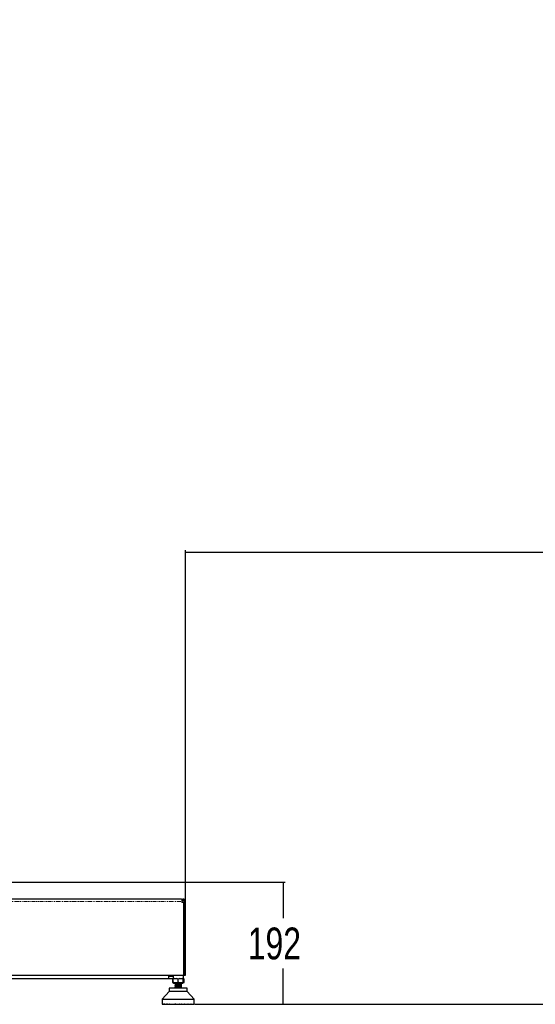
# Model space of a CAD drawing. Header units: millimetres. Extents: x 186 to 9508, y 327 to 8143.
# Tile 2 of 53: x 997 to 1808, y 486 to 2036. Entities that reach past the tile are written whole.
import ezdxf

# ---------------------------------------------------------------- set-up
doc = ezdxf.new("R2010")
doc.units = ezdxf.units.MM
doc.linetypes.add('PHANTOM', pattern=[12.7, 6.35, -1.27, 1.27, -1.27, 1.27, -1.27])
doc.layers.add('COMPONENT_GEOMETRY', color=7, linetype='Continuous')
doc.styles.add('SLDTEXTSTYLE0', font='TXT', dxfattribs={"width": 0.75})
doc.dimstyles.new('SLDDIMSTYLE0', dxfattribs={"dimtxt": 50, "dimasz": 3.302, "dimexe": 0, "dimexo": 0.0625, "dimgap": 12.5, "dimtad": 0, "dimtih": 1, "dimtoh": 1, "dimdec": 0, "dimrnd": 1e-09, "dimzin": 12, "dimdsep": 46, "dimtxsty": 'SLDTEXTSTYLE0', "dimsah": 1, "dimcen": 0.09, "dimadec": 0, "dimazin": 3, "dimtfac": 1, "dimtdec": 0, "dimtofl": 0, "dimtmove": 0, "dimatfit": 3, "dimfxl": 1, "dimfrac": 2, "dimtolj": 1, "dimtzin": 12, "dimarcsym": 0})

# ---------------------------------------------------------------- blocks, each defined once
blk = doc.blocks.new('_D_3')
at = {"layer": 'COMPONENT_GEOMETRY', "color": 7}
for p, q in [((4755.7, 2848.8), (4975.9, 2848.8)), ((4972.7, 2848.8), (4972.7, 1707.3)), ((4972.7, 486.5), (4972.7, 1627.9)), ((1272.6, 486.5), (4975.9, 486.5))]:
    blk.add_line(p, q, dxfattribs=at)
for points in [[(4972.7, 2848.8), (4972.2, 2845.5), (4973.2, 2845.5)], [(4972.7, 486.5), (4973.2, 489.8), (4972.2, 489.8)]]:
    blk.add_solid(points, dxfattribs=at)
at = {"layer": 'COMPONENT_GEOMETRY', "color": 7, "insert": (4898.8, 1692.4), "char_height": 50, "attachment_point": 1, "style": 'SLDTEXTSTYLE0'}
blk.add_mtext('2362', dxfattribs=at)
blk = doc.blocks.new('_D_4')
at = {"layer": 'COMPONENT_GEOMETRY', "color": 7}
for p, q in [((905.1, 678.6), (1414.6, 678.6)), ((1411.4, 678.6), (1411.4, 622.2)), ((1411.4, 486.5), (1411.4, 542.9)), ((1272.6, 486.5), (1414.6, 486.5))]:
    blk.add_line(p, q, dxfattribs=at)
for points in [[(1411.4, 678.6), (1410.9, 675.3), (1411.9, 675.3)], [(1411.4, 486.5), (1411.9, 489.8), (1410.9, 489.8)]]:
    blk.add_solid(points, dxfattribs=at)
at = {"layer": 'COMPONENT_GEOMETRY', "color": 7, "insert": (1356, 607.3), "char_height": 50, "attachment_point": 1, "style": 'SLDTEXTSTYLE0'}
blk.add_mtext('192', dxfattribs=at)
blk = doc.blocks.new('_D_5')
at = {"layer": 'COMPONENT_GEOMETRY', "color": 7}
for p, q in [((4754.8, 2848.3), (4754.8, 1195)), ((1257.8, 649.4), (1257.8, 1201.4)), ((1257.8, 1198.2), (2932.4, 1198.2)), ((4754.8, 1198.2), (3080.2, 1198.2))]:
    blk.add_line(p, q, dxfattribs=at)
for points in [[(1257.8, 1198.2), (1261.1, 1197.7), (1261.1, 1198.7)], [(4754.8, 1198.2), (4751.5, 1198.7), (4751.5, 1197.7)]]:
    blk.add_solid(points, dxfattribs=at)
at = {"layer": 'COMPONENT_GEOMETRY', "color": 7, "insert": (2932.4, 1223), "char_height": 50, "attachment_point": 1, "style": 'SLDTEXTSTYLE0'}
blk.add_mtext('3497', dxfattribs=at)

msp = doc.modelspace()

# ---------------------------------------------------------------- linework, layer by layer
at = {"color": 7, "linetype": 'Continuous', "lineweight": 25}
for p, q in [((1251.81, 652.12), (355.81, 652.12)), ((1251.81, 652.12), (1253.81, 652.12)), ((1252.24, 650.12), (1253.81, 650.12)), ((1252.4, 648.12), (1252.4, 646.92)), ((1255, 646.92), (1252.4, 646.92)), ((1255, 646.92), (1255, 532.12)), ((1255.81, 646.92), (1255.81, 648.12)), ((1257.81, 646.92), (1255.81, 646.92)), ((1255.81, 646.92), (1255.81, 532.12)), ((1257.81, 646.92), (1257.81, 648.12)), ((1257.81, 532.12), (1257.81, 646.92)), ((352.62, 532.12), (1255, 532.12)), ((1231.56, 526.62), (1231.56, 532.12)), ((1237.31, 530.12), (1231.56, 530.12)), ((1238.33, 532.12), (1238.33, 526.62)), ((1254.83, 526.62), (1254.83, 532.12)), ((1255.81, 532.12), (1257.81, 532.12)), ((1231.56, 526.62), (376.06, 526.62)), ((1237.31, 526.62), (1231.56, 526.62)), ((1232.4, 511.74), (1232.4, 506.63)), ((1260.76, 511.74), (1232.4, 511.74)), ((1238.33, 526.7), (1237.31, 526.62)), ((1237.92, 526.65), (1237.41, 526.25)), ((1237.41, 521.05), (1238.64, 520.09)), ((1238.33, 526.81), (1237.42, 526.25)), ((1237.42, 526.25), (1237.42, 521.05)), ((1238.64, 526.62), (1238.33, 526.62)), ((1240.66, 526.96), (1238.64, 526.25)), ((1238.64, 521.05), (1238.64, 526.25)), ((1238.64, 520.09), (1239.16, 519.68)), ((1239.16, 519.68), (1246.58, 519.68)), ((1244.56, 526.62), (1240.66, 526.62)), ((1241.51, 514.71), (1241.57, 514.69)), ((1241.52, 513.4), (1241.57, 513.39)), ((1241.53, 515.02), (1241.61, 515)), ((1241.58, 519.68), (1241.58, 519.05)), ((1241.58, 519.05), (1241.58, 518.97)), ((1241.89, 519.05), (1241.58, 519.05)), ((1241.58, 518.97), (1241.58, 518.9)), ((1241.58, 518.9), (1241.58, 517.67)), ((1241.58, 518.65), (1241.58, 518.57)), ((1241.58, 517.67), (1241.58, 517.65)), ((1241.58, 517.6), (1241.58, 516.37)), ((1241.58, 516.37), (1241.58, 516.35)), ((1241.58, 516.3), (1241.58, 515.07)), ((1241.58, 515.07), (1241.58, 515.04)), ((1241.58, 514.99), (1241.58, 513.78)), ((1241.58, 513.77), (1241.58, 513.74)), ((1241.58, 513.69), (1241.58, 512.47)), ((1241.58, 512.47), (1241.58, 512.44)), ((1241.58, 512.39), (1241.58, 511.74)), ((1251.58, 519.05), (1242.85, 519.05)), ((1246.58, 526.25), (1244.49, 526.99)), ((1248.6, 526.96), (1246.58, 526.25)), ((1246.58, 521.05), (1246.58, 526.25)), ((1246.58, 519.68), (1254, 519.68)), ((1252.5, 526.62), (1248.61, 526.62)), ((1251.49, 515.39), (1251.49, 515.36)), ((1251.61, 511.76), (1251.55, 511.74)), ((1251.58, 519.05), (1251.58, 519.68)), ((1251.58, 518.32), (1251.58, 519.05)), ((1251.58, 517.02), (1251.58, 518.24)), ((1251.58, 516.95), (1251.58, 516.97)), ((1251.58, 515.72), (1251.58, 516.94)), ((1251.58, 515.64), (1251.58, 515.67)), ((1251.58, 514.42), (1251.58, 515.64)), ((1251.58, 514.34), (1251.58, 514.37)), ((1251.58, 513.12), (1251.58, 514.34)), ((1251.58, 513.04), (1251.58, 513.07)), ((1251.58, 511.81), (1251.58, 513.04)), ((1251.6, 518.3), (1251.65, 518.28)), ((1251.6, 511.79), (1251.65, 511.77)), ((1254.52, 526.25), (1252.5, 526.96)), ((1254, 519.68), (1254.52, 520.09)), ((1254.52, 526.96), (1254.52, 526.25)), ((1254.83, 526.62), (1254.52, 526.62)), ((1254.52, 521.05), (1254.52, 526.25)), ((1254.52, 520.09), (1255.75, 521.05)), ((1255.75, 526.25), (1254.81, 526.82)), ((1255.75, 526.25), (1254.83, 526.97)), ((1255.75, 521.05), (1255.75, 526.25)), ((1260.76, 506.63), (1260.76, 511.74)), ((1232.4, 506.63), (1221.37, 494.82)), ((1260.76, 506.63), (1232.4, 506.63)), ((1271.79, 494.82), (1260.76, 506.63)), ((1221.37, 494.82), (1221.37, 486.79)), ((1221.37, 494.82), (1271.79, 494.82)), ((1221.37, 486.79), (1271.79, 486.79)), ((1221.71, 486.79), (1221.71, 486.63)), ((1221.71, 486.63), (1221.87, 486.47)), ((1221.76, 486.63), (1221.76, 486.79)), ((1221.93, 486.47), (1221.76, 486.63)), ((1221.87, 486.47), (1221.93, 486.47)), ((1221.88, 486.79), (1221.88, 486.63)), ((1221.88, 486.63), (1222.02, 486.47)), ((1221.93, 486.47), (1222.02, 486.47)), ((1222.02, 486.63), (1222.02, 486.79)), ((1222.2, 486.47), (1222.02, 486.63)), ((1222.02, 486.47), (1222.2, 486.47)), ((1222.2, 486.47), (1222.38, 486.47)), ((1222.25, 486.79), (1222.25, 486.63)), ((1222.25, 486.63), (1222.38, 486.47)), ((1222.38, 486.47), (1222.68, 486.47)), ((1222.49, 486.63), (1222.49, 486.79)), ((1222.68, 486.47), (1222.49, 486.63)), ((1222.68, 486.47), (1222.94, 486.47)), ((1222.83, 486.79), (1222.83, 486.63)), ((1222.83, 486.63), (1222.94, 486.47)), ((1222.94, 486.47), (1223.37, 486.47)), ((1223.16, 486.63), (1223.16, 486.79)), ((1223.37, 486.47), (1223.16, 486.63)), ((1223.37, 486.47), (1223.71, 486.47)), ((1223.62, 486.79), (1223.62, 486.63)), ((1223.62, 486.63), (1223.71, 486.47)), ((1223.71, 486.47), (1224.25, 486.47)), ((1224.03, 486.63), (1224.03, 486.79)), ((1224.25, 486.47), (1224.03, 486.63)), ((1224.25, 486.47), (1224.67, 486.47)), ((1224.6, 486.79), (1224.6, 486.63)), ((1224.6, 486.63), (1224.67, 486.47)), ((1224.67, 486.47), (1225.32, 486.47)), ((1225.1, 486.63), (1225.1, 486.79)), ((1225.32, 486.47), (1225.1, 486.63)), ((1225.32, 486.47), (1225.82, 486.47)), ((1225.77, 486.79), (1225.77, 486.63)), ((1225.77, 486.63), (1225.82, 486.47)), ((1225.82, 486.47), (1226.57, 486.47)), ((1226.35, 486.63), (1226.35, 486.79)), ((1226.57, 486.47), (1226.35, 486.63)), ((1226.57, 486.47), (1227.15, 486.47)), ((1227.12, 486.79), (1227.12, 486.63)), ((1227.12, 486.63), (1227.15, 486.47)), ((1227.15, 486.47), (1228, 486.47)), ((1227.77, 486.63), (1227.77, 486.79)), ((1228, 486.47), (1227.77, 486.63)), ((1228, 486.47), (1228.64, 486.47)), ((1228.63, 486.79), (1228.63, 486.63)), ((1228.63, 486.63), (1228.64, 486.47)), ((1228.64, 486.47), (1229.58, 486.47)), ((1229.36, 486.63), (1229.36, 486.79)), ((1229.58, 486.47), (1229.36, 486.63)), ((1229.58, 486.47), (1230.28, 486.47)), ((1230.3, 486.63), (1230.28, 486.47)), ((1230.28, 486.47), (1231.31, 486.47)), ((1230.3, 486.79), (1230.3, 486.63)), ((1231.09, 486.63), (1231.09, 486.79)), ((1231.31, 486.47), (1231.09, 486.63)), ((1231.31, 486.47), (1232.07, 486.47)), ((1232.1, 486.63), (1232.07, 486.47)), ((1232.07, 486.47), (1233.17, 486.47)), ((1232.1, 486.79), (1232.1, 486.63)), ((1232.95, 486.63), (1232.95, 486.79)), ((1233.17, 486.47), (1232.95, 486.63)), ((1233.17, 486.47), (1233.98, 486.47)), ((1234.03, 486.63), (1233.98, 486.47)), ((1233.98, 486.47), (1235.14, 486.47)), ((1234.03, 486.79), (1234.03, 486.63)), ((1234.93, 486.63), (1234.93, 486.79)), ((1235.14, 486.47), (1234.93, 486.63)), ((1235.14, 486.47), (1235.99, 486.47)), ((1236.06, 486.63), (1235.99, 486.47)), ((1235.99, 486.47), (1237.21, 486.47)), ((1236.06, 486.79), (1236.06, 486.63)), ((1237, 486.63), (1237, 486.79)), ((1237.21, 486.47), (1237, 486.63)), ((1237.21, 486.47), (1238.1, 486.47)), ((1238.19, 486.63), (1238.1, 486.47)), ((1238.1, 486.47), (1239.13, 486.47)), ((1238.19, 486.79), (1238.19, 486.63)), ((1239.13, 486.47), (1239.25, 486.5)), ((1239.16, 486.63), (1239.16, 486.79)), ((1239.36, 486.47), (1239.16, 486.63)), ((1239.36, 486.47), (1240.28, 486.47)), ((1240.39, 486.63), (1240.28, 486.47)), ((1240.28, 486.47), (1241.06, 486.47)), ((1240.39, 486.79), (1240.39, 486.63)), ((1241.06, 486.47), (1241.25, 486.63)), ((1241.25, 486.63), (1241.25, 486.79)), ((1241.39, 486.63), (1241.39, 486.79)), ((1241.57, 486.47), (1241.39, 486.63)), ((1241.57, 486.47), (1242.51, 486.47)), ((1242.64, 486.63), (1242.51, 486.47)), ((1242.51, 486.47), (1243.03, 486.47)), ((1242.64, 486.79), (1242.64, 486.63)), ((1243.03, 486.47), (1243.22, 486.63)), ((1243.22, 486.63), (1243.22, 486.79)), ((1243.65, 486.63), (1243.65, 486.79)), ((1243.83, 486.47), (1243.65, 486.63)), ((1243.83, 486.47), (1244.78, 486.47)), ((1244.92, 486.63), (1244.78, 486.47)), ((1244.78, 486.47), (1245.04, 486.47)), ((1244.92, 486.79), (1244.92, 486.63)), ((1245.04, 486.47), (1245.21, 486.63)), ((1245.21, 486.63), (1245.21, 486.79)), ((1245.95, 486.63), (1245.95, 486.79)), ((1246.1, 486.47), (1245.95, 486.63)), ((1246.1, 486.47), (1247.06, 486.47)), ((1247.22, 486.63), (1247.06, 486.47)), ((1247.22, 486.79), (1247.22, 486.63)), ((1247.95, 486.63), (1247.95, 486.79)), ((1248.12, 486.47), (1247.95, 486.63)), ((1248.12, 486.47), (1248.39, 486.47)), ((1248.24, 486.63), (1248.24, 486.79)), ((1248.39, 486.47), (1248.24, 486.63)), ((1248.39, 486.47), (1249.34, 486.47)), ((1249.51, 486.63), (1249.34, 486.47)), ((1249.51, 486.79), (1249.51, 486.63)), ((1249.94, 486.63), (1249.94, 486.79)), ((1250.13, 486.47), (1249.94, 486.63)), ((1250.13, 486.47), (1250.65, 486.47)), ((1250.53, 486.63), (1250.53, 486.79)), ((1250.65, 486.47), (1250.53, 486.63)), ((1250.65, 486.47), (1251.59, 486.47)), ((1251.78, 486.63), (1251.59, 486.47)), ((1251.78, 486.79), (1251.78, 486.63)), ((1251.91, 486.63), (1251.91, 486.79)), ((1252.1, 486.47), (1251.91, 486.63)), ((1252.1, 486.47), (1252.89, 486.47)), ((1252.78, 486.63), (1252.78, 486.79)), ((1252.89, 486.47), (1252.78, 486.63)), ((1252.89, 486.47), (1253.8, 486.47)), ((1254, 486.63), (1253.8, 486.47)), ((1254.03, 486.47), (1253.9, 486.51)), ((1254, 486.79), (1254, 486.63)), ((1254.03, 486.47), (1255.06, 486.47)), ((1254.97, 486.63), (1254.97, 486.79)), ((1255.06, 486.47), (1254.97, 486.63)), ((1255.06, 486.47), (1255.95, 486.47)), ((1256.16, 486.63), (1255.95, 486.47)), ((1255.95, 486.47), (1257.17, 486.47)), ((1256.16, 486.79), (1256.16, 486.63)), ((1257.1, 486.63), (1257.1, 486.79)), ((1257.17, 486.47), (1257.1, 486.63)), ((1257.17, 486.47), (1258.02, 486.47)), ((1258.24, 486.63), (1258.02, 486.47)), ((1258.02, 486.47), (1259.18, 486.47)), ((1258.24, 486.79), (1258.24, 486.63)), ((1259.13, 486.63), (1259.13, 486.79)), ((1259.18, 486.47), (1259.13, 486.63)), ((1259.18, 486.47), (1259.99, 486.47)), ((1260.21, 486.63), (1259.99, 486.47)), ((1259.99, 486.47), (1261.09, 486.47)), ((1260.21, 486.79), (1260.21, 486.63)), ((1261.06, 486.63), (1261.06, 486.79)), ((1261.09, 486.47), (1261.06, 486.63)), ((1261.09, 486.47), (1261.85, 486.47)), ((1262.08, 486.63), (1261.85, 486.47)), ((1261.85, 486.47), (1262.88, 486.47)), ((1262.08, 486.79), (1262.08, 486.63)), ((1262.87, 486.63), (1262.87, 486.79)), ((1262.88, 486.47), (1262.87, 486.63)), ((1262.88, 486.47), (1263.58, 486.47)), ((1263.81, 486.63), (1263.58, 486.47)), ((1263.58, 486.47), (1264.52, 486.47)), ((1263.81, 486.79), (1263.81, 486.63)), ((1264.52, 486.47), (1264.53, 486.63)), ((1264.52, 486.47), (1265.16, 486.47)), ((1264.53, 486.63), (1264.53, 486.79)), ((1265.39, 486.63), (1265.16, 486.47)), ((1265.16, 486.47), (1266.01, 486.47)), ((1265.39, 486.79), (1265.39, 486.63)), ((1266.01, 486.47), (1266.05, 486.63)), ((1266.01, 486.47), (1266.59, 486.47)), ((1266.05, 486.63), (1266.05, 486.79)), ((1266.81, 486.63), (1266.59, 486.47)), ((1266.59, 486.47), (1267.34, 486.47)), ((1266.81, 486.79), (1266.81, 486.63)), ((1267.34, 486.47), (1267.39, 486.63)), ((1267.34, 486.47), (1267.84, 486.47)), ((1267.39, 486.63), (1267.39, 486.79)), ((1268.06, 486.63), (1267.84, 486.47)), ((1267.84, 486.47), (1268.49, 486.47)), ((1268.06, 486.79), (1268.06, 486.63)), ((1268.49, 486.47), (1268.56, 486.63)), ((1268.49, 486.47), (1268.91, 486.47)), ((1268.56, 486.63), (1268.56, 486.79)), ((1269.13, 486.63), (1268.91, 486.47)), ((1268.91, 486.47), (1269.45, 486.47)), ((1269.13, 486.79), (1269.13, 486.63)), ((1269.45, 486.47), (1269.54, 486.63)), ((1269.45, 486.47), (1269.8, 486.47)), ((1269.54, 486.63), (1269.54, 486.79)), ((1270, 486.63), (1269.8, 486.47)), ((1269.8, 486.47), (1270.22, 486.47)), ((1270, 486.79), (1270, 486.63)), ((1270.22, 486.47), (1270.33, 486.63)), ((1270.22, 486.47), (1270.48, 486.47)), ((1270.33, 486.63), (1270.33, 486.79)), ((1270.68, 486.63), (1270.48, 486.47)), ((1270.48, 486.47), (1270.78, 486.47)), ((1270.68, 486.79), (1270.68, 486.63)), ((1270.78, 486.47), (1270.91, 486.63)), ((1270.78, 486.47), (1270.96, 486.47)), ((1270.91, 486.63), (1270.91, 486.79)), ((1271.14, 486.63), (1270.96, 486.47)), ((1270.96, 486.47), (1271.14, 486.47)), ((1271.14, 486.79), (1271.14, 486.63)), ((1271.14, 486.47), (1271.29, 486.63)), ((1271.14, 486.47), (1271.23, 486.47)), ((1271.4, 486.63), (1271.23, 486.47)), ((1271.23, 486.47), (1271.29, 486.47)), ((1271.29, 486.63), (1271.29, 486.79)), ((1271.29, 486.47), (1271.45, 486.63)), ((1271.4, 486.79), (1271.4, 486.63)), ((1271.45, 486.63), (1271.45, 486.79)), ((1271.79, 486.79), (1271.79, 494.82))]:
    msp.add_line(p, q, dxfattribs=at)
at = {"color": 8, "linetype": 'PHANTOM', "lineweight": 18}
for p, q in [((1253.81, 652.12), (1253.81, 650.12)), ((355.22, 648.12), (1252.4, 648.12)), ((1257.81, 648.12), (1255.81, 648.12)), ((1221.71, 486.63), (1221.76, 486.63)), ((1221.76, 486.63), (1221.88, 486.63)), ((1221.88, 486.63), (1222.02, 486.63)), ((1222.02, 486.63), (1222.25, 486.63)), ((1222.25, 486.63), (1222.49, 486.63)), ((1222.49, 486.63), (1222.83, 486.63)), ((1222.83, 486.63), (1223.16, 486.63)), ((1223.16, 486.63), (1223.62, 486.63)), ((1223.62, 486.63), (1224.03, 486.63)), ((1224.03, 486.63), (1224.6, 486.63)), ((1224.6, 486.63), (1225.1, 486.63)), ((1225.1, 486.63), (1225.77, 486.63)), ((1225.77, 486.63), (1226.35, 486.63)), ((1226.35, 486.63), (1227.12, 486.63)), ((1227.12, 486.63), (1227.77, 486.63)), ((1227.77, 486.63), (1228.63, 486.63)), ((1228.63, 486.63), (1229.36, 486.63)), ((1229.36, 486.63), (1230.3, 486.63)), ((1230.3, 486.63), (1231.09, 486.63)), ((1231.09, 486.63), (1232.1, 486.63)), ((1232.1, 486.63), (1232.95, 486.63)), ((1232.95, 486.63), (1234.03, 486.63)), ((1234.03, 486.63), (1234.93, 486.63)), ((1234.93, 486.63), (1236.06, 486.63)), ((1236.06, 486.63), (1237, 486.63)), ((1237, 486.63), (1238.19, 486.63)), ((1238.19, 486.63), (1239.16, 486.63)), ((1239.16, 486.63), (1240.39, 486.63)), ((1240.39, 486.63), (1241.25, 486.63)), ((1241.39, 486.63), (1242.64, 486.63)), ((1242.64, 486.63), (1243.22, 486.63)), ((1243.65, 486.63), (1244.92, 486.63)), ((1244.92, 486.63), (1245.21, 486.63)), ((1245.95, 486.63), (1247.22, 486.63)), ((1247.95, 486.63), (1248.24, 486.63)), ((1248.24, 486.63), (1249.51, 486.63)), ((1249.94, 486.63), (1250.53, 486.63)), ((1250.53, 486.63), (1251.78, 486.63)), ((1251.91, 486.63), (1252.78, 486.63)), ((1252.78, 486.63), (1254, 486.63)), ((1254, 486.63), (1254.97, 486.63)), ((1254.97, 486.63), (1256.16, 486.63)), ((1256.16, 486.63), (1257.1, 486.63)), ((1257.1, 486.63), (1258.24, 486.63)), ((1258.24, 486.63), (1259.13, 486.63)), ((1259.13, 486.63), (1260.21, 486.63)), ((1260.21, 486.63), (1261.06, 486.63)), ((1261.06, 486.63), (1262.08, 486.63)), ((1262.08, 486.63), (1262.87, 486.63)), ((1262.87, 486.63), (1263.81, 486.63)), ((1263.81, 486.63), (1264.53, 486.63)), ((1264.53, 486.63), (1265.39, 486.63)), ((1265.39, 486.63), (1266.05, 486.63)), ((1266.05, 486.63), (1266.81, 486.63)), ((1266.81, 486.63), (1267.39, 486.63)), ((1267.39, 486.63), (1268.06, 486.63)), ((1268.06, 486.63), (1268.56, 486.63)), ((1268.56, 486.63), (1269.13, 486.63)), ((1269.13, 486.63), (1269.54, 486.63)), ((1269.54, 486.63), (1270, 486.63)), ((1270, 486.63), (1270.33, 486.63)), ((1270.33, 486.63), (1270.68, 486.63)), ((1270.68, 486.63), (1270.91, 486.63)), ((1270.91, 486.63), (1271.14, 486.63)), ((1271.14, 486.63), (1271.29, 486.63)), ((1271.29, 486.63), (1271.4, 486.63)), ((1271.4, 486.63), (1271.45, 486.63))]:
    msp.add_line(p, q, dxfattribs=at)
at = {"color": 7, "linetype": 'Continuous', "lineweight": 25, "flags": 128}
msp.add_lwpolyline([(1238.33, 530.3), (1237.9, 530.18), (1237.31, 530.12)], dxfattribs=at)
at = {"color": 7, "linetype": 'Continuous', "lineweight": 25}
msp.add_arc((1231.31, 535.12), 5, 272.86598, 323.1301, dxfattribs=at)
for points, knots in [([(1251.81, 652.12), (1251.83, 652.06), (1251.86, 651.98), (1251.99, 651.48), (1252.1, 650.97), (1252.21, 650.34), (1252.34, 649.41), (1252.37, 648.63), (1252.4, 648.12)], [0, 0, 0, 0, 0.2411651, 0.3695163, 0.5, 0.6304837, 0.7588349, 1, 1, 1, 1]), ([(1257.81, 648.12), (1257.76, 648.63), (1257.67, 649.41), (1257.17, 650.34), (1256.66, 650.97), (1256.03, 651.48), (1255.1, 651.98), (1254.32, 652.06), (1253.81, 652.12)], [0, 0, 0, 0, 0.2411651, 0.3695163, 0.5, 0.6304837, 0.7588349, 1, 1, 1, 1]), ([(1255.81, 648.12), (1255.8, 648.24), (1255.79, 648.5), (1255.64, 649.01), (1255.26, 649.57), (1254.7, 649.95), (1254.19, 650.1), (1253.93, 650.11), (1253.81, 650.12)], [0, 0, 0, 0, 0.1166597, 0.2403658, 0.5, 0.7596342, 0.8833403, 1, 1, 1, 1]), ([(1238.64, 526.25), (1238.64, 526.52), (1238.64, 527.01), (1238.64, 527.29), (1238.64, 527.21), (1238.64, 527.21)], [0, 0, 0, 0, 0.5369867, 0.9999476, 1, 1, 1, 1]), ([(1238.64, 520.31), (1238.64, 520.31), (1238.21, 520.4), (1237.81, 520.73), (1237.42, 521.05)], [0, 0, 0, 0, 0.0152389, 1, 1, 1, 1]), ([(1238.64, 521.05), (1238.64, 520.76), (1238.64, 520.23), (1238.64, 520.13), (1238.64, 520.09)], [0, 0, 0, 0, 0.53701485, 1, 1, 1, 1]), ([(1246.58, 521.05), (1245.89, 520.77), (1244.61, 520.25), (1242.61, 520.01), (1240.62, 520.25), (1239.33, 520.77), (1238.64, 521.05)], [0, 0, 0, 0, 0.2685074, 0.5, 0.7314926, 1, 1, 1, 1]), ([(1251.61, 518.27), (1251.57, 518.26), (1251.49, 518.22), (1250.94, 518.17), (1250.06, 518.11), (1248.84, 518.05), (1247.4, 517.99), (1245.87, 517.93), (1244.4, 517.87), (1243.12, 517.81), (1242.15, 517.75), (1241.6, 517.68), (1241.43, 517.64), (1241.56, 517.61), (1241.58, 517.61)], [0, 0, 0, 0, 0.0661642, 0.1504251, 0.2373804, 0.3270494, 0.420969, 0.51476, 0.6086927, 0.7024904, 0.7964, 0.8902434, 0.9841031, 1, 1, 1, 1]), ([(1251.58, 517.01), (1251.6, 517.01), (1251.74, 516.98), (1251.58, 516.94), (1251.06, 516.88), (1250.11, 516.81), (1248.85, 516.75), (1247.39, 516.69), (1245.86, 516.63), (1244.39, 516.57), (1243.12, 516.5), (1242.14, 516.44), (1241.6, 516.38), (1241.43, 516.34), (1241.57, 516.31), (1241.59, 516.31)], [0, 0, 0, 0, 0.0123365, 0.1004732, 0.1887407, 0.2768775, 0.365128, 0.4533037, 0.5415098, 0.6297372, 0.7178927, 0.8061545, 0.8942858, 0.9825501, 1, 1, 1, 1]), ([(1251.58, 514.41), (1251.6, 514.4), (1251.74, 514.38), (1251.57, 514.33), (1251.05, 514.27), (1250.09, 514.21), (1248.83, 514.15), (1247.36, 514.09), (1245.83, 514.02), (1244.37, 513.96), (1243.1, 513.9), (1242.13, 513.84), (1241.6, 513.78), (1241.42, 513.73), (1241.58, 513.7), (1241.61, 513.7)], [0, 0, 0, 0, 0.0128411, 0.1006573, 0.1883472, 0.2761418, 0.3638745, 0.4516223, 0.5394054, 0.6271047, 0.714918, 0.802599, 0.8904099, 0.9781149, 1, 1, 1, 1]), ([(1251.57, 513.11), (1251.59, 513.1), (1251.74, 513.08), (1251.58, 513.03), (1251.04, 512.97), (1250.08, 512.91), (1248.82, 512.85), (1247.35, 512.78), (1245.82, 512.72), (1244.36, 512.66), (1243.09, 512.6), (1242.13, 512.54), (1241.59, 512.47), (1241.42, 512.43), (1241.57, 512.4), (1241.59, 512.4)], [0, 0, 0, 0, 0.0159294, 0.1040524, 0.1921036, 0.280261, 0.3682881, 0.4564479, 0.5444933, 0.6326229, 0.720717, 0.808796, 0.896937, 0.984973, 1, 1, 1, 1]), ([(1241.57, 517.32), (1241.54, 517.32), (1241.49, 517.31), (1241.54, 517.3), (1241.57, 517.3)], [0, 0, 0, 0, 0.456509, 1, 1, 1, 1]), ([(1241.56, 516.02), (1241.54, 516.02), (1241.49, 516.01), (1241.54, 516), (1241.57, 515.99)], [0, 0, 0, 0, 0.4579511, 1, 1, 1, 1]), ([(1241.57, 512.12), (1241.54, 512.11), (1241.49, 512.1), (1241.54, 512.09), (1241.57, 512.09)], [0, 0, 0, 0, 0.4976408, 1, 1, 1, 1]), ([(1241.59, 514.99), (1241.58, 514.99), (1241.55, 515.01), (1241.72, 515.05), (1242.35, 515.12), (1243.79, 515.2), (1245.63, 515.28), (1247.63, 515.36), (1249.51, 515.44), (1250.35, 515.5), (1250.77, 515.52)], [0, 0, 0, 0, 0.0041434, 0.0830668, 0.2388377, 0.3872205, 0.5404149, 0.6936036, 0.8487714, 1, 1, 1, 1]), ([(1241.59, 512.39), (1241.58, 512.39), (1241.55, 512.4), (1241.67, 512.43), (1241.93, 512.47), (1242.58, 512.53), (1243.78, 512.6), (1245.64, 512.68), (1247.6, 512.76), (1249.23, 512.83), (1250.16, 512.88), (1250.59, 512.91), (1250.72, 512.92), (1250.77, 512.92)], [0, 0, 0, 0, 0.0031206, 0.0741453, 0.1566834, 0.2339608, 0.3885007, 0.5404442, 0.6933514, 0.8382815, 0.9446386, 0.9808512, 1, 1, 1, 1]), ([(1241.89, 519.05), (1241.74, 519.03), (1241.54, 519.01), (1241.61, 518.98), (1241.63, 518.97)], [0, 0, 0, 0, 0.78462145, 1, 1, 1, 1]), ([(1241.58, 516.29), (1241.58, 516.29), (1241.58, 516.29), (1241.58, 516.29), (1241.58, 516.3), (1241.58, 516.3), (1241.58, 516.3), (1241.58, 516.3), (1241.59, 516.31), (1241.63, 516.33), (1241.73, 516.35), (1241.82, 516.36), (1241.83, 516.36), (1241.83, 516.36), (1241.83, 516.36), (1241.84, 516.36), (1241.84, 516.36), (1241.84, 516.36), (1241.84, 516.36), (1241.85, 516.36), (1241.99, 516.38), (1242.32, 516.41), (1242.97, 516.46), (1244.01, 516.51), (1245.59, 516.58), (1247.6, 516.66), (1249.5, 516.75), (1250.35, 516.8), (1250.77, 516.83)], [0, 0, 0, 0, 0.0094842, 0.0142265, 0.0148193, 0.0148378, 0.015255, 0.0171825, 0.0310674, 0.0684752, 0.1274494, 0.1363476, 0.1374836, 0.1380536, 0.1383391, 0.138482, 0.1384998, 0.1385088, 0.1385132, 0.14107, 0.1491905, 0.2337742, 0.3111551, 0.3931279, 0.5448234, 0.6965287, 0.8498023, 1, 1, 1, 1]), ([(1251.56, 515.71), (1251.59, 515.71), (1251.74, 515.68), (1251.57, 515.64), (1251.06, 515.57), (1250.1, 515.51), (1248.84, 515.45), (1247.38, 515.39), (1245.84, 515.33), (1244.38, 515.26), (1243.1, 515.2), (1242.15, 515.14), (1241.62, 515.09), (1241.59, 515.06), (1241.58, 515.04)], [0, 0, 0, 0, 0.0183493, 0.1114835, 0.2046251, 0.2977047, 0.3908865, 0.4839349, 0.5771246, 0.670186, 0.7633481, 0.8564584, 0.9495687, 1, 1, 1, 1]), ([(1250.77, 514.3), (1250.37, 514.27), (1249.75, 514.23), (1248.58, 514.18), (1247.3, 514.12), (1245.61, 514.06), (1243.78, 513.97), (1242.58, 513.91), (1242.06, 513.86), (1241.82, 513.83), (1241.67, 513.81), (1241.59, 513.79), (1241.58, 513.77), (1241.58, 513.77), (1241.58, 513.77), (1241.59, 513.77)], [0, 0, 0, 0, 0.14591097, 0.22642093, 0.3113898, 0.45951709, 0.61246157, 0.76549354, 0.84209055, 0.86875135, 0.91921444, 0.97529417, 0.99132937, 0.99634061, 1, 1, 1, 1]), ([(1241.58, 513.68), (1241.58, 513.68), (1241.58, 513.69), (1241.58, 513.69), (1241.58, 513.69), (1241.58, 513.69), (1241.58, 513.69), (1241.59, 513.71), (1241.7, 513.75), (1242.22, 513.8), (1242.97, 513.85), (1243.43, 513.88), (1243.75, 513.89), (1244.34, 513.92), (1245.27, 513.96), (1246.47, 514.01), (1247.83, 514.07), (1249.09, 514.12), (1250.15, 514.18), (1250.56, 514.21), (1250.77, 514.22)], [0, 0, 0, 0, 0.0094692, 0.0142039, 0.0147957, 0.0148327, 0.0158284, 0.0261239, 0.0958615, 0.2450175, 0.3195075, 0.3633525, 0.3882814, 0.4120998, 0.5249617, 0.6166478, 0.6883838, 0.8405699, 0.9214589, 1, 1, 1, 1]), ([(1242.23, 519.05), (1242.2, 519.04), (1242.11, 519.04), (1241.85, 519.01), (1241.56, 518.98), (1241.59, 518.96), (1241.6, 518.95)], [0, 0, 0, 0, 0.0798479, 0.2387068, 0.7918391, 1, 1, 1, 1]), ([(1241.64, 518.9), (1241.62, 518.9), (1241.55, 518.93), (1241.94, 518.99), (1242.56, 519.03), (1242.85, 519.05)], [0, 0, 0, 0, 0.1322053, 0.5954359, 1, 1, 1, 1]), ([(1250.77, 515.6), (1250.35, 515.57), (1249.5, 515.52), (1247.63, 515.44), (1245.63, 515.36), (1243.77, 515.27), (1242.34, 515.19), (1241.81, 515.14), (1241.63, 515.1), (1241.65, 515.09), (1241.67, 515.08)], [0, 0, 0, 0, 0.1573884, 0.3147761, 0.4721632, 0.6295498, 0.7867928, 0.9440567, 0.9535419, 1, 1, 1, 1]), ([(1241.67, 517.6), (1241.66, 517.61), (1241.62, 517.65), (1242.37, 517.72), (1243.74, 517.8), (1245.3, 517.87), (1246.61, 517.92), (1247.59, 517.96), (1248.58, 518.01), (1249.75, 518.06), (1250.39, 518.1), (1250.77, 518.13)], [0, 0, 0, 0, 0.0804729, 0.2333826, 0.3863318, 0.5306275, 0.6193911, 0.6931165, 0.7621036, 0.862024, 1, 1, 1, 1]), ([(1241.64, 517.64), (1241.71, 517.62), (1241.78, 517.61), (1241.97, 517.59), (1241.98, 517.59)], [0, 0, 0, 0, 0.9325747, 1, 1, 1, 1]), ([(1250.77, 516.9), (1250.72, 516.9), (1250.36, 516.87), (1249.4, 516.82), (1248.21, 516.77), (1246.93, 516.71), (1245.6, 516.65), (1244.08, 516.59), (1243.23, 516.54), (1242.78, 516.52), (1242.18, 516.48), (1241.64, 516.43), (1241.67, 516.4), (1241.68, 516.39)], [0, 0, 0, 0, 0.0186218, 0.1579777, 0.3155548, 0.3245499, 0.4732756, 0.6308799, 0.7102964, 0.7375937, 0.7894455, 0.9472598, 1, 1, 1, 1]), ([(1250.77, 513), (1250.35, 512.97), (1249.94, 512.94), (1249.38, 512.91), (1249.3, 512.91), (1248.76, 512.88), (1247.54, 512.83), (1245.63, 512.75), (1243.76, 512.67), (1242.37, 512.59), (1241.65, 512.53), (1241.67, 512.49), (1241.68, 512.48)], [0, 0, 0, 0, 0.15823434, 0.1588775, 0.16425938, 0.17949009, 0.31668377, 0.47467449, 0.63266917, 0.79304442, 0.94882082, 1, 1, 1, 1]), ([(1250.77, 518.2), (1250.5, 518.19), (1250.15, 518.16), (1249.64, 518.14), (1248.94, 518.1), (1247.63, 518.04), (1246.06, 517.98), (1244.8, 517.92), (1243.61, 517.87), (1242.79, 517.82), (1242.07, 517.77), (1241.87, 517.74), (1241.69, 517.72)], [0, 0, 0, 0, 0.1116729, 0.1464277, 0.167035, 0.3334087, 0.4999305, 0.5578956, 0.6671647, 0.833528, 0.8435085, 1, 1, 1, 1]), ([(1242.23, 519.05), (1242.16, 519.05), (1242.03, 519.05), (1241.94, 519.05), (1241.89, 519.05)], [0, 0, 0, 0, 0.5016948, 1, 1, 1, 1]), ([(1242.85, 519.05), (1242.74, 519.05), (1242.51, 519.05), (1242.32, 519.05), (1242.23, 519.05)], [0, 0, 0, 0, 0.4980916, 1, 1, 1, 1]), ([(1254.52, 521.05), (1253.83, 520.77), (1252.54, 520.25), (1250.55, 520.01), (1248.56, 520.25), (1247.27, 520.77), (1246.58, 521.05)], [0, 0, 0, 0, 0.2685074, 0.5, 0.7314926, 1, 1, 1, 1]), ([(1251.52, 518.32), (1251.53, 518.31), (1251.56, 518.27), (1251.09, 518.23), (1250.77, 518.2)], [0, 0, 0, 0, 0.3223292, 1, 1, 1, 1]), ([(1250.77, 518.13), (1251.07, 518.15), (1251.38, 518.18), (1251.54, 518.22), (1251.52, 518.23), (1251.5, 518.23)], [0, 0, 0, 0, 0.7681927, 0.8102393, 1, 1, 1, 1]), ([(1251.49, 517.02), (1251.51, 517.01), (1251.58, 516.97), (1251.09, 516.93), (1250.77, 516.9)], [0, 0, 0, 0, 0.3208199, 1, 1, 1, 1]), ([(1250.77, 516.83), (1251.1, 516.85), (1251.54, 516.89), (1251.49, 516.92), (1251.49, 516.93)], [0, 0, 0, 0, 0.7750163, 1, 1, 1, 1]), ([(1251.49, 515.72), (1251.51, 515.71), (1251.55, 515.69), (1251.4, 515.66), (1251.2, 515.64), (1250.93, 515.61), (1250.77, 515.6)], [0, 0, 0, 0, 0.3203907, 0.4387922, 0.6612362, 1, 1, 1, 1]), ([(1250.77, 515.52), (1250.78, 515.52), (1250.94, 515.54), (1251.24, 515.56), (1251.51, 515.6), (1251.53, 515.62), (1251.54, 515.63)], [0, 0, 0, 0, 0.0365691, 0.3503907, 0.782704, 1, 1, 1, 1]), ([(1251.49, 514.42), (1251.51, 514.41), (1251.58, 514.36), (1251.09, 514.33), (1250.77, 514.3)], [0, 0, 0, 0, 0.3212297, 1, 1, 1, 1]), ([(1250.77, 514.22), (1250.83, 514.23), (1250.96, 514.24), (1251.16, 514.26), (1251.36, 514.28), (1251.47, 514.3), (1251.54, 514.32), (1251.58, 514.33), (1251.57, 514.34), (1251.57, 514.34)], [0, 0, 0, 0, 0.117588, 0.26990669, 0.45694081, 0.67867152, 0.74989858, 0.88684776, 1, 1, 1, 1]), ([(1251.49, 513.12), (1251.51, 513.1), (1251.58, 513.06), (1251.09, 513.02), (1250.77, 513)], [0, 0, 0, 0, 0.3210654, 1, 1, 1, 1]), ([(1250.77, 512.92), (1251.08, 512.95), (1251.49, 512.98), (1251.53, 513.02), (1251.54, 513.02)], [0, 0, 0, 0, 0.781043, 1, 1, 1, 1]), ([(1255.75, 521.05), (1255.35, 520.73), (1254.95, 520.4), (1254.52, 520.31), (1254.52, 520.31)], [0, 0, 0, 0, 0.9847611, 1, 1, 1, 1]), ([(1254.52, 520.09), (1254.52, 520.13), (1254.52, 520.23), (1254.52, 520.76), (1254.52, 521.05)], [0, 0, 0, 0, 0.4629851, 1, 1, 1, 1])]:
    msp.add_open_spline(points, degree=3, knots=knots, dxfattribs=at)

# ---------------------------------------------------------------- dimensions: what is measured, and where the dimension line sits
at = {"layer": 'COMPONENT_GEOMETRY', "color": 7}
dim = msp.add_linear_dim(base=(4754.76, 1198.2), p1=(1257.81, 648.12), p2=(4754.76, 2849.57), dimstyle='SLDDIMSTYLE0', dxfattribs=at)
dim.commit()
dim.dimension.update_dxf_attribs({"geometry": '_D_5', "text_midpoint": (3006.28, 1198.2), "dimtype": 160})
for base, p2, picture, middle in [((4972.68, 2848.78), (4754.44, 2848.78), '_D_3', (4972.68, 1667.63)), ((1411.43, 678.62), (903.81, 678.62), '_D_4', (1411.43, 582.55))]:
    dim = msp.add_linear_dim(base=base, p1=(1271.29, 486.47), p2=p2, angle=90, dimstyle='SLDDIMSTYLE0', dxfattribs=at)
    dim.commit()
    dim.dimension.update_dxf_attribs({"geometry": picture, "text_midpoint": middle, "dimtype": 160})

doc.saveas('drawing.dxf')
